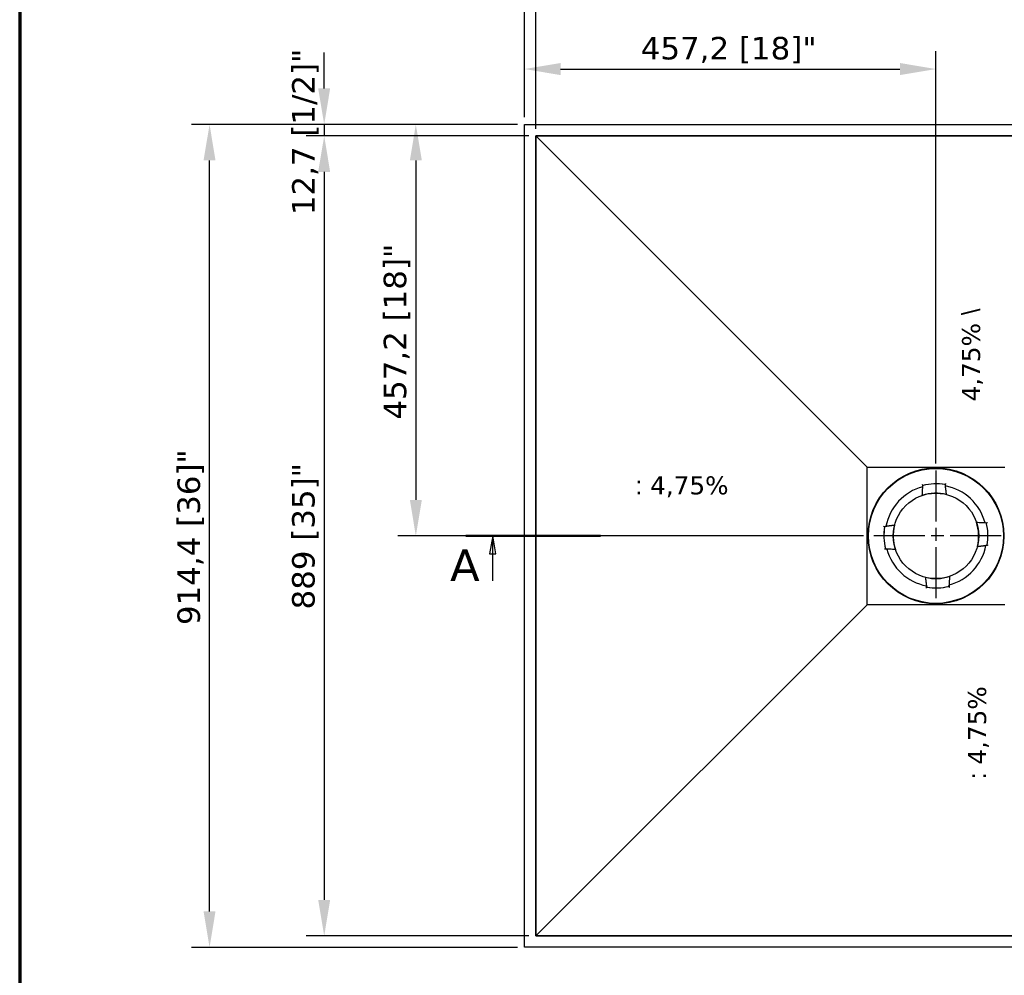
# Model space of a CAD drawing. Header units: millimetres. Extents: x -4572 to 4572, y -200 to 2910.
# Tile 5 of 14: x 200 to 1294, y 1197 to 2259. Entities that reach past the tile are written whole.
import ezdxf

# ---------------------------------------------------------------- set-up
doc = ezdxf.new("R2010")
doc.units = ezdxf.units.MM
doc.header["$LTSCALE"] = 10
doc.linetypes.add('CHAIN', pattern=[0.3543, 0.2362, -0.0295, 0.0591, -0.0295])
doc.layers.get('0').update_dxf_attribs({"lineweight": 25})
for name, color, linetype, lineweight in [('_Sichtbarkanten', 7, 'Continuous', 25), ('Bemaßung (ISO)', 7, 'Continuous', 25), ('Mittelpunktmarkierung (ISO)', 7, 'Continuous', 25), ('Rahmen (ISO)', 7, 'Continuous', 70), ('Schnittlinie (ISO)', 7, 'CHAIN', 25), ('Symbol (ISO)', 7, 'Continuous', 25)]:
    doc.layers.add(name, color=color, linetype=linetype, lineweight=lineweight)
doc.styles.add('Bezeichnungstext (DIN)', font='verdana.ttf')
doc.styles.add('Notiztext (ISO)', font='verdana.ttf')
doc.styles.add('Pfeiltext', font='verdana.ttf')
doc.dimstyles.new('wedi A-Kon_F&E', dxfattribs={"dimscale": 10, "dimtxt": 2.5, "dimasz": 4, "dimexe": 2, "dimexo": 0.8, "dimgap": 0.3, "dimtad": 1, "dimdec": 1, "dimrnd": 1e-08, "dimtxsty": 'Notiztext (ISO)', "dimcen": 0.09, "dimclrd": 7, "dimclre": 7, "dimclrt": 256, "dimadec": 0, "dimazin": 2, "dimtfac": 0.6, "dimtmove": 0, "dimatfit": 3, "dimfxl": 1, "dimtolj": 1, "dimlwd": -1, "dimlwe": -1, "dimarcsym": 0})

# ---------------------------------------------------------------- blocks, each defined once
blk = doc.blocks.new('Ränder wedi_Zeichnungsrahmen')
at = {"layer": 'Rahmen (ISO)'}
blk.add_line((20, 291), (20, 6), dxfattribs=at)
blk = doc.blocks.new('2DTransSchnitt0')
at = {"layer": 'Schnittlinie (ISO)', "linetype": 'Continuous', "lineweight": 50}
for p, q in [((69.56, 168.56), (84.56, 168.56)), ((159.82, 168.56), (174.82, 168.56))]:
    blk.add_line(p, q, dxfattribs=at)
at = {"layer": 'Schnittlinie (ISO)', "linetype": 'Continuous'}
for p, q in [((72.56, 168.56), (72.21, 166.56)), ((72.56, 166.56), (72.56, 168.56)), ((72.91, 166.56), (72.56, 168.56)), ((171.82, 168.56), (171.47, 166.56)), ((171.82, 166.56), (171.82, 168.56)), ((172.17, 166.56), (171.82, 168.56)), ((72.21, 166.56), (72.91, 166.56)), ((72.56, 163.56), (72.56, 166.56)), ((171.47, 166.56), (172.17, 166.56)), ((171.82, 163.56), (171.82, 166.56))]:
    blk.add_line(p, q, dxfattribs=at)
at = {"layer": 'Schnittlinie (ISO)', "linetype": 'Continuous', "flags": 128}
for points in [[(72.91, 166.56), (72.56, 168.56), (72.21, 166.56), (72.91, 166.56)], [(172.17, 166.56), (171.82, 168.56), (171.47, 166.56), (172.17, 166.56)]]:
    blk.add_lwpolyline(points, dxfattribs=at)
at = {"layer": 'Schnittlinie (ISO)'}
for points in [[(72.91, 166.56), (72.56, 168.56), (72.21, 166.56), (72.91, 166.56)], [(172.17, 166.56), (171.82, 168.56), (171.47, 166.56), (172.17, 166.56)]]:
    blk.add_solid(points, dxfattribs=at)
at = {"layer": 'Schnittlinie (ISO)', "char_height": 3.5, "attachment_point": 7, "style": 'Bezeichnungstext (DIN)'}
for insert in [(67.83, 163.56), (173.38, 163.56)]:
    blk.add_mtext('A', dxfattribs=dict(at, insert=insert))
blk = doc.blocks.new('*D28')
at = {"layer": 'Bemaßung (ISO)', "color": 7, "transparency": 16777216}
for p, q in [((753, 2142.8), (391, 2142.8)), ((411, 1268.4), (411, 2102.8)), ((753, 1228.4), (391, 1228.4))]:
    blk.add_line(p, q, dxfattribs=at)
for points in [[(404.3, 2102.8), (417.6, 2102.8), (411, 2142.8)], [(404.3, 1268.4), (417.6, 1268.4), (411, 1228.4)]]:
    blk.add_solid(points, dxfattribs=at)
at = {"layer": 'Defpoints', "color": 0, "transparency": 16777216}
for p in [(411, 2142.8), (761, 2142.8), (761, 1228.4)]:
    blk.add_point(p, dxfattribs=at)
at = {"layer": 'Bemaßung (ISO)', "transparency": 16777216, "insert": (375.3, 1586.6), "char_height": 25, "attachment_point": 1, "rotation": 90, "style": 'Notiztext (ISO)'}
blk.add_mtext('\\A1;914,4 [36]"', dxfattribs=at)
blk = doc.blocks.new('*D29')
at = {"layer": 'Bemaßung (ISO)', "color": 7, "transparency": 16777216}
for p, q in [((538.4, 2182.8), (538.4, 2222.8)), ((753, 2142.8), (518.4, 2142.8)), ((538.4, 2142.8), (538.4, 2130.1)), ((765.7, 2130.1), (518.4, 2130.1)), ((538.4, 2090.1), (538.4, 2050.1))]:
    blk.add_line(p, q, dxfattribs=at)
for points in [[(531.7, 2182.8), (545, 2182.8), (538.4, 2142.8)], [(531.7, 2090.1), (545, 2090.1), (538.4, 2130.1)]]:
    blk.add_solid(points, dxfattribs=at)
at = {"layer": 'Defpoints', "color": 0, "transparency": 16777216}
for p in [(761, 2142.8), (538.4, 2130.1), (773.7, 2130.1)]:
    blk.add_point(p, dxfattribs=at)
at = {"layer": 'Bemaßung (ISO)', "transparency": 16777216, "insert": (502.7, 2042), "char_height": 25, "attachment_point": 1, "rotation": 90, "style": 'Notiztext (ISO)'}
blk.add_mtext('\\A1;12,7 [1/2]"', dxfattribs=at)
blk = doc.blocks.new('*D30')
at = {"layer": 'Bemaßung (ISO)', "color": 7, "transparency": 16777216}
for p, q in [((765.7, 2130.1), (518.4, 2130.1)), ((538.4, 2090.1), (538.4, 1281.1)), ((765.7, 1241.1), (518.4, 1241.1))]:
    blk.add_line(p, q, dxfattribs=at)
for points in [[(531.7, 2090.1), (545, 2090.1), (538.4, 2130.1)], [(531.7, 1281.1), (545, 1281.1), (538.4, 1241.1)]]:
    blk.add_solid(points, dxfattribs=at)
at = {"layer": 'Defpoints', "color": 0, "transparency": 16777216}
for p in [(773.7, 2130.1), (538.4, 1241.1), (773.7, 1241.1)]:
    blk.add_point(p, dxfattribs=at)
at = {"layer": 'Bemaßung (ISO)', "transparency": 16777216, "insert": (502.7, 1603.9), "char_height": 25, "attachment_point": 1, "rotation": 90, "style": 'Notiztext (ISO)'}
blk.add_mtext('\\A1;889 [35]"', dxfattribs=at)
blk = doc.blocks.new('*D31')
at = {"layer": 'Bemaßung (ISO)', "color": 7, "transparency": 16777216}
for p, q in [((761, 2150.8), (761, 2428.9)), ((1675.4, 2150.8), (1675.4, 2428.9)), ((801, 2408.9), (1635.4, 2408.9))]:
    blk.add_line(p, q, dxfattribs=at)
for points in [[(801, 2415.6), (801, 2402.2), (761, 2408.9)], [(1635.4, 2415.6), (1635.4, 2402.2), (1675.4, 2408.9)]]:
    blk.add_solid(points, dxfattribs=at)
at = {"layer": 'Defpoints', "color": 0, "transparency": 16777216}
for p in [(1675.4, 2408.9), (761, 2142.8), (1675.4, 2142.8)]:
    blk.add_point(p, dxfattribs=at)
at = {"layer": 'Bemaßung (ISO)', "transparency": 16777216, "insert": (1119.1, 2444.6), "char_height": 25, "attachment_point": 1, "style": 'Notiztext (ISO)'}
blk.add_mtext('\\A1;914,4 [36]"', dxfattribs=at)
blk = doc.blocks.new('*D32')
at = {"layer": 'Bemaßung (ISO)', "color": 7, "transparency": 16777216}
for p, q in [((761, 2150.8), (761, 2327.7)), ((773.7, 2138.1), (773.7, 2327.7)), ((721, 2307.7), (485.9, 2307.7)), ((773.7, 2307.7), (761, 2307.7)), ((813.7, 2307.7), (853.7, 2307.7))]:
    blk.add_line(p, q, dxfattribs=at)
for points in [[(721, 2314.4), (721, 2301.1), (761, 2307.7)], [(813.7, 2314.4), (813.7, 2301.1), (773.7, 2307.7)]]:
    blk.add_solid(points, dxfattribs=at)
at = {"layer": 'Defpoints', "color": 0, "transparency": 16777216}
for p in [(773.7, 2307.7), (761, 2142.8), (773.7, 2130.1)]:
    blk.add_point(p, dxfattribs=at)
at = {"layer": 'Bemaßung (ISO)', "transparency": 16777216, "insert": (488.9, 2343.4), "char_height": 25, "attachment_point": 1, "style": 'Notiztext (ISO)'}
blk.add_mtext('\\A1;12,7 [1/2]"', dxfattribs=at)
blk = doc.blocks.new('*D33')
at = {"layer": 'Bemaßung (ISO)', "color": 7, "transparency": 16777216}
for p, q in [((773.7, 2138.1), (773.7, 2327.7)), ((1662.7, 2138.1), (1662.7, 2327.7)), ((1622.7, 2307.7), (813.7, 2307.7))]:
    blk.add_line(p, q, dxfattribs=at)
for points in [[(813.7, 2314.4), (813.7, 2301.1), (773.7, 2307.7)], [(1622.7, 2314.4), (1622.7, 2301.1), (1662.7, 2307.7)]]:
    blk.add_solid(points, dxfattribs=at)
at = {"layer": 'Defpoints', "color": 0, "transparency": 16777216}
for p in [(773.7, 2307.7), (773.7, 2130.1), (1662.7, 2130.1)]:
    blk.add_point(p, dxfattribs=at)
at = {"layer": 'Bemaßung (ISO)', "transparency": 16777216, "insert": (1136.4, 2343.4), "char_height": 25, "attachment_point": 1, "style": 'Notiztext (ISO)'}
blk.add_mtext('\\A1;889 [35]"', dxfattribs=at)
blk = doc.blocks.new('*D39')
at = {"layer": 'Bemaßung (ISO)', "color": 7, "transparency": 16777216}
for p, q in [((761, 2150.8), (761, 2224.4)), ((1218.2, 1766.1), (1218.2, 2224.4)), ((801, 2204.4), (1178.2, 2204.4))]:
    blk.add_line(p, q, dxfattribs=at)
for points in [[(801, 2211.1), (801, 2197.7), (761, 2204.4)], [(1178.2, 2211.1), (1178.2, 2197.7), (1218.2, 2204.4)]]:
    blk.add_solid(points, dxfattribs=at)
at = {"layer": 'Defpoints', "color": 0, "transparency": 16777216}
for p in [(1218.2, 2204.4), (761, 2142.8), (1218.2, 1758.1)]:
    blk.add_point(p, dxfattribs=at)
at = {"layer": 'Bemaßung (ISO)', "transparency": 16777216, "insert": (890.2, 2240.1), "char_height": 25, "attachment_point": 1, "style": 'Notiztext (ISO)'}
blk.add_mtext('\\A1;457,2 [18]"', dxfattribs=at)
blk = doc.blocks.new('*D40')
at = {"layer": 'Bemaßung (ISO)', "color": 7, "transparency": 16777216}
for p, q in [((753, 2142.8), (620.2, 2142.8)), ((640.2, 2102.8), (640.2, 1725.6)), ((1137.7, 1685.6), (620.2, 1685.6))]:
    blk.add_line(p, q, dxfattribs=at)
for points in [[(633.6, 2102.8), (646.9, 2102.8), (640.2, 2142.8)], [(633.6, 1725.6), (646.9, 1725.6), (640.2, 1685.6)]]:
    blk.add_solid(points, dxfattribs=at)
at = {"layer": 'Defpoints', "color": 0, "transparency": 16777216}
for p in [(761, 2142.8), (640.2, 1685.6), (1145.7, 1685.6)]:
    blk.add_point(p, dxfattribs=at)
at = {"layer": 'Bemaßung (ISO)', "transparency": 16777216, "insert": (604.5, 1814.9), "char_height": 25, "attachment_point": 1, "rotation": 90, "style": 'Notiztext (ISO)'}
blk.add_mtext('\\A1;457,2 [18]"', dxfattribs=at)

msp = doc.modelspace()

# ---------------------------------------------------------------- linework, layer by layer
at = {"layer": '_Sichtbarkanten'}
for p, q in [((760.96, 2142.85), (1675.36, 2142.85)), ((760.96, 1228.45), (760.96, 2142.85)), ((1662.66, 2130.15), (773.66, 2130.15)), ((773.66, 2130.15), (773.66, 1241.15)), ((773.69, 2130.12), (1662.63, 2130.12)), ((773.69, 1241.18), (773.69, 2130.12)), ((773.69, 2130.12), (1141.69, 1762.12)), ((1141.69, 1762.12), (1294.63, 1762.12)), ((1141.69, 1609.18), (1141.69, 1762.12)), ((1203.29, 1742.59), (1203.23, 1742.81)), ((1203.55, 1741.62), (1203.29, 1742.59)), ((1203.55, 1741.62), (1203.55, 1741.62)), ((1203.55, 1741.6), (1203.57, 1741.54)), ((1228.57, 1742.53), (1228.55, 1742.47)), ((1228.75, 1743.53), (1228.57, 1742.55)), ((1228.57, 1742.55), (1228.57, 1742.55)), ((1228.79, 1743.76), (1228.75, 1743.53)), ((1203.03, 1730.68), (1203.03, 1730.69)), ((1229.9, 1731.68), (1229.9, 1731.69)), ((1160.05, 1696.28), (1160.28, 1696.24)), ((1160.28, 1696.24), (1161.26, 1696.06)), ((1161.26, 1696.06), (1161.26, 1696.06)), ((1161.27, 1696.05), (1161.34, 1696.04)), ((1172.13, 1697.38), (1172.12, 1697.38)), ((1263.19, 1700.78), (1263.2, 1700.78)), ((1274.11, 1700.26), (1274.05, 1700.24)), ((1274.13, 1700.26), (1275.1, 1700.52)), ((1274.13, 1700.26), (1274.13, 1700.26)), ((1275.1, 1700.52), (1275.32, 1700.57)), ((1275.05, 1675.24), (1274.98, 1675.26)), ((1275.06, 1675.24), (1275.06, 1675.24)), ((1276.05, 1675.06), (1275.06, 1675.24)), ((1276.27, 1675.02), (1276.05, 1675.06)), ((1161.22, 1670.78), (1161, 1670.72)), ((1162.19, 1671.03), (1161.22, 1670.78)), ((1162.19, 1671.03), (1162.19, 1671.03)), ((1162.21, 1671.04), (1162.27, 1671.05)), ((1173.13, 1670.52), (1173.12, 1670.52)), ((1264.19, 1673.91), (1264.2, 1673.91)), ((1206.43, 1639.62), (1206.43, 1639.61)), ((1233.29, 1640.62), (1233.29, 1640.61)), ((1207.53, 1627.54), (1207.57, 1627.76)), ((1207.57, 1627.76), (1207.75, 1628.75)), ((1207.75, 1628.75), (1207.75, 1628.75)), ((1207.76, 1628.76), (1207.77, 1628.83)), ((1232.77, 1629.69), (1232.76, 1629.76)), ((1232.78, 1629.68), (1232.78, 1629.68)), ((1232.78, 1629.68), (1233.03, 1628.71)), ((1233.03, 1628.71), (1233.09, 1628.49)), ((773.69, 1241.18), (1141.69, 1609.18)), ((1294.63, 1609.18), (1141.69, 1609.18)), ((773.66, 1241.15), (1662.66, 1241.15)), ((1662.63, 1241.18), (773.69, 1241.18)), ((1675.36, 1228.45), (760.96, 1228.45))]:
    msp.add_line(p, q, dxfattribs=at)
for radius in [75.5, 74.98, 47.5]:
    msp.add_circle((1218.16, 1685.65), radius, dxfattribs=at)
for radius, start, end in [(56.5, 105.03579, 169.23418), (57.85, 79.63499, 104.63499), (57.84, 80.11426, 104.15571), (56.5, 15.03579, 79.23418), (47.51, 75.69979, 108.57018), (57.85, 169.63499, 194.63499), (47.51, 165.69979, 198.57018), (47.51, 345.69979, 18.57018), (57.85, 349.63499, 14.63499), (57.84, 350.11443, 14.15554), (57.84, 170.11443, 194.15554), (56.5, 285.03579, 349.23418), (56.5, 195.03579, 259.23418), (47.51, 255.69979, 288.57018), (57.85, 259.63499, 284.63499), (57.84, 260.11443, 284.15554)]:
    msp.add_arc((1218.16, 1685.65), radius, start, end, dxfattribs=at)
for centre, major_axis, start_param, end_param in [((1203.54, 1741.01), (0.026, 0.524), 4.7614689, 6.2676717), ((1228.62, 1741.95), (0.065, -0.521), 3.1571461, 4.6633099), ((1161.86, 1696.11), (0.521, 0.065), 3.1571669, 4.6633099), ((1273.52, 1700.27), (0.524, -0.026), 4.7614689, 6.2676616), ((1274.46, 1675.19), (0.521, 0.065), 0.0155746, 1.5217173), ((1162.8, 1671.03), (0.524, -0.026), 1.6198762, 3.1260566), ((1207.7, 1629.35), (0.065, -0.521), 0.0155742, 1.5217173), ((1232.78, 1630.29), (0.026, 0.524), 1.6198762, 3.1260689)]:
    msp.add_ellipse(centre, major_axis=major_axis, ratio=0.0050031, start_param=start_param, end_param=end_param, dxfattribs=at)
for points in [[(1203.03, 1730.69), (1203.08, 1731.66), (1203.18, 1733.73), (1203.35, 1737.16), (1203.48, 1739.7), (1203.54, 1741.04)], [(1263.2, 1700.78), (1264.18, 1700.73), (1266.24, 1700.63), (1269.67, 1700.46), (1272.22, 1700.33), (1273.55, 1700.26)], [(1173.12, 1670.52), (1172.15, 1670.57), (1170.08, 1670.67), (1166.65, 1670.84), (1164.11, 1670.97), (1162.77, 1671.03)], [(1233.29, 1640.61), (1233.24, 1639.63), (1233.14, 1637.57), (1232.97, 1634.14), (1232.84, 1631.59), (1232.78, 1630.26)]]:
    msp.add_open_spline(points, degree=3, dxfattribs=at)
for points, knots in [([(1203.55, 1741.6), (1203.55, 1741.6), (1203.55, 1741.6), (1203.56, 1741.61), (1203.57, 1741.61), (1203.61, 1741.62), (1203.64, 1741.63), (1203.73, 1741.65), (1203.78, 1741.67), (1203.86, 1741.69), (1203.89, 1741.7), (1203.95, 1741.71), (1203.99, 1741.72), (1204.02, 1741.73)], [-0.076634, -0.076634, -0.076634, -0.076634, -0.06673879, -0.06673879, -0.056338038, -0.056338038, -0.038045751, -0.038045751, -0.019786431, -0.019786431, -0.009644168, -0.009644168, -0.000001, -0.000001, -0.000001, -0.000001]), ([(1203.57, 1741.54), (1203.57, 1741.54), (1203.57, 1741.54), (1203.57, 1741.54), (1203.57, 1741.54), (1203.57, 1741.54)], [-0.0024546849, -0.0024546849, -0.0024546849, -0.0024546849, -0.0012389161, -0.0012389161, 0, 0, 0, 0]), ([(1203.57, 1741.54), (1203.57, 1741.54), (1203.57, 1741.53), (1203.59, 1741.53), (1203.59, 1741.52), (1203.63, 1741.5), (1203.66, 1741.48), (1203.75, 1741.41), (1203.8, 1741.37), (1203.92, 1741.28), (1203.99, 1741.23), (1204.07, 1741.17), (1204.07, 1741.17), (1204.07, 1741.17)], [0.000013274, 0.000013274, 0.000013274, 0.000013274, 0.008341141, 0.008341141, 0.017229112, 0.017229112, 0.036430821, 0.036430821, 0.059208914, 0.059208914, 0.085826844, 0.085826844, 0.086205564, 0.086205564, 0.086205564, 0.086205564]), ([(1228.08, 1742.07), (1228.08, 1742.07), (1228.08, 1742.07), (1228.15, 1742.13), (1228.22, 1742.19), (1228.33, 1742.29), (1228.38, 1742.33), (1228.46, 1742.4), (1228.49, 1742.43), (1228.53, 1742.45), (1228.54, 1742.46), (1228.55, 1742.47), (1228.55, 1742.47), (1228.55, 1742.47)], [-0.000381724, -0.000381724, -0.000381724, -0.000381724, 0, 0, 0.026828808, 0.026828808, 0.049787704, 0.049787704, 0.069141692, 0.069141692, 0.078100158, 0.078100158, 0.086492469, 0.086492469, 0.086492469, 0.086492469]), ([(1228.09, 1742.63), (1228.12, 1742.62), (1228.15, 1742.62), (1228.22, 1742.61), (1228.25, 1742.6), (1228.34, 1742.58), (1228.39, 1742.57), (1228.47, 1742.56), (1228.5, 1742.55), (1228.54, 1742.54), (1228.55, 1742.54), (1228.56, 1742.54), (1228.57, 1742.54), (1228.57, 1742.53)], [-0.076650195, -0.076650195, -0.076650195, -0.076650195, -0.066953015, -0.066953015, -0.056752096, -0.056752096, -0.038484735, -0.038484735, -0.020190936, -0.020190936, -0.009844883, -0.009844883, 0, 0, 0, 0]), ([(1228.55, 1742.47), (1228.55, 1742.47), (1228.55, 1742.47), (1228.55, 1742.47), (1228.55, 1742.47), (1228.55, 1742.47)], [-0.0025081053, -0.0025081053, -0.0025081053, -0.0025081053, -0.001265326, -0.001265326, -0.0000514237, -0.0000514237, -0.0000514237, -0.0000514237]), ([(1161.18, 1695.58), (1161.19, 1695.61), (1161.19, 1695.64), (1161.2, 1695.71), (1161.21, 1695.74), (1161.23, 1695.83), (1161.24, 1695.88), (1161.25, 1695.96), (1161.26, 1695.99), (1161.27, 1696.03), (1161.27, 1696.04), (1161.27, 1696.05), (1161.27, 1696.05), (1161.27, 1696.05)], [-0.075999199, -0.075999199, -0.075999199, -0.075999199, -0.066131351, -0.066131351, -0.055795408, -0.055795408, -0.037782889, -0.037782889, -0.01981545, -0.01981545, -0.009674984, -0.009674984, 0, 0, 0, 0]), ([(1161.34, 1696.04), (1161.34, 1696.04), (1161.34, 1696.04), (1161.34, 1696.04), (1161.34, 1696.04), (1161.34, 1696.04)], [-0.002286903, -0.002286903, -0.002286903, -0.002286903, -0.0011529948, -0.0011529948, -0.0000457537, -0.0000457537, -0.0000457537, -0.0000457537]), ([(1161.75, 1695.59), (1161.75, 1695.6), (1161.74, 1695.6), (1161.68, 1695.66), (1161.63, 1695.72), (1161.52, 1695.83), (1161.48, 1695.88), (1161.41, 1695.96), (1161.39, 1695.98), (1161.36, 1696.02), (1161.35, 1696.02), (1161.34, 1696.04), (1161.34, 1696.04), (1161.34, 1696.04)], [-0.000376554, -0.000376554, -0.000376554, -0.000376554, 0, 0, 0.025707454, 0.025707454, 0.048259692, 0.048259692, 0.067659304, 0.067659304, 0.076655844, 0.076655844, 0.085096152, 0.085096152, 0.085096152, 0.085096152]), ([(1274.05, 1700.24), (1274.05, 1700.24), (1274.05, 1700.24), (1274.04, 1700.23), (1274.03, 1700.22), (1274.01, 1700.18), (1273.99, 1700.15), (1273.92, 1700.07), (1273.88, 1700.02), (1273.79, 1699.9), (1273.74, 1699.84), (1273.68, 1699.77), (1273.68, 1699.77), (1273.68, 1699.77)], [0.000009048, 0.000009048, 0.000009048, 0.000009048, 0.008391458, 0.008391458, 0.017324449, 0.017324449, 0.036587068, 0.036587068, 0.05897971, 0.05897971, 0.08450589, 0.08450589, 0.08487978, 0.08487978, 0.08487978, 0.08487978]), ([(1274.05, 1700.24), (1274.05, 1700.24), (1274.05, 1700.24), (1274.05, 1700.24), (1274.05, 1700.24), (1274.05, 1700.24)], [-0.0022386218, -0.0022386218, -0.0022386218, -0.0022386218, -0.0011303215, -0.0011303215, 0, 0, 0, 0]), ([(1274.11, 1700.26), (1274.12, 1700.26), (1274.12, 1700.26), (1274.12, 1700.25), (1274.12, 1700.24), (1274.13, 1700.2), (1274.14, 1700.17), (1274.17, 1700.09), (1274.18, 1700.04), (1274.2, 1699.95), (1274.21, 1699.92), (1274.23, 1699.86), (1274.23, 1699.83), (1274.24, 1699.79)], [-0.076023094, -0.076023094, -0.076023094, -0.076023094, -0.066379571, -0.066379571, -0.056273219, -0.056273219, -0.038303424, -0.038303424, -0.020284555, -0.020284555, -0.009907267, -0.009907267, -0.000001, -0.000001, -0.000001, -0.000001]), ([(1274.58, 1675.7), (1274.58, 1675.7), (1274.58, 1675.7), (1274.64, 1675.64), (1274.7, 1675.58), (1274.8, 1675.47), (1274.84, 1675.42), (1274.91, 1675.34), (1274.94, 1675.31), (1274.96, 1675.28), (1274.97, 1675.27), (1274.98, 1675.26), (1274.98, 1675.26), (1274.98, 1675.26)], [-0.000376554, -0.000376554, -0.000376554, -0.000376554, 0, 0, 0.025707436, 0.025707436, 0.048259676, 0.048259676, 0.067659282, 0.067659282, 0.076655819, 0.076655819, 0.085096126, 0.085096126, 0.085096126, 0.085096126]), ([(1274.98, 1675.26), (1274.98, 1675.26), (1274.98, 1675.26), (1274.98, 1675.26), (1274.98, 1675.26), (1274.98, 1675.26)], [-0.0022869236, -0.0022869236, -0.0022869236, -0.0022869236, -0.0011529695, -0.0011529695, -0.0000457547, -0.0000457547, -0.0000457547, -0.0000457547]), ([(1275.14, 1675.72), (1275.13, 1675.69), (1275.13, 1675.65), (1275.12, 1675.59), (1275.11, 1675.56), (1275.1, 1675.47), (1275.09, 1675.42), (1275.07, 1675.34), (1275.06, 1675.3), (1275.05, 1675.27), (1275.05, 1675.26), (1275.05, 1675.25), (1275.05, 1675.24), (1275.05, 1675.24)], [-0.075999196, -0.075999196, -0.075999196, -0.075999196, -0.066127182, -0.066127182, -0.055786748, -0.055786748, -0.037774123, -0.037774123, -0.019807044, -0.019807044, -0.009670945, -0.009670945, 0, 0, 0, 0]), ([(1162.21, 1671.04), (1162.21, 1671.04), (1162.21, 1671.04), (1162.2, 1671.05), (1162.2, 1671.06), (1162.19, 1671.1), (1162.18, 1671.13), (1162.16, 1671.21), (1162.14, 1671.26), (1162.12, 1671.34), (1162.11, 1671.38), (1162.1, 1671.44), (1162.09, 1671.47), (1162.08, 1671.5)], [-0.076023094, -0.076023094, -0.076023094, -0.076023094, -0.066379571, -0.066379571, -0.056273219, -0.056273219, -0.038303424, -0.038303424, -0.020284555, -0.020284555, -0.009907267, -0.009907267, -0.000001, -0.000001, -0.000001, -0.000001]), ([(1162.27, 1671.05), (1162.27, 1671.06), (1162.28, 1671.06), (1162.28, 1671.07), (1162.29, 1671.08), (1162.31, 1671.11), (1162.34, 1671.15), (1162.4, 1671.23), (1162.44, 1671.28), (1162.53, 1671.39), (1162.59, 1671.46), (1162.64, 1671.53), (1162.64, 1671.53), (1162.64, 1671.53)], [0.000009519, 0.000009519, 0.000009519, 0.000009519, 0.008391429, 0.008391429, 0.017324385, 0.017324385, 0.036586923, 0.036586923, 0.058979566, 0.058979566, 0.084505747, 0.084505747, 0.084879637, 0.084879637, 0.084879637, 0.084879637]), ([(1162.27, 1671.05), (1162.27, 1671.05), (1162.27, 1671.05), (1162.27, 1671.05), (1162.27, 1671.05), (1162.27, 1671.05)], [-0.0022392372, -0.0022392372, -0.0022392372, -0.0022392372, -0.0011303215, -0.0011303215, 0, 0, 0, 0]), ([(1208.23, 1628.67), (1208.2, 1628.67), (1208.17, 1628.68), (1208.1, 1628.69), (1208.07, 1628.7), (1207.98, 1628.71), (1207.93, 1628.72), (1207.85, 1628.74), (1207.82, 1628.75), (1207.78, 1628.76), (1207.77, 1628.76), (1207.76, 1628.76), (1207.76, 1628.76), (1207.76, 1628.76)], [-0.07599917, -0.07599917, -0.07599917, -0.07599917, -0.066095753, -0.066095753, -0.055721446, -0.055721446, -0.037708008, -0.037708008, -0.019743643, -0.019743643, -0.009640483, -0.009640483, 0, 0, 0, 0]), ([(1208.21, 1629.23), (1208.21, 1629.23), (1208.21, 1629.23), (1208.15, 1629.17), (1208.09, 1629.11), (1207.98, 1629.01), (1207.93, 1628.97), (1207.85, 1628.9), (1207.82, 1628.87), (1207.79, 1628.85), (1207.79, 1628.84), (1207.77, 1628.83), (1207.77, 1628.83), (1207.77, 1628.83)], [-0.000376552, -0.000376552, -0.000376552, -0.000376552, 0, 0, 0.025707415, 0.025707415, 0.048259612, 0.048259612, 0.06765919, 0.06765919, 0.076655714, 0.076655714, 0.085096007, 0.085096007, 0.085096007, 0.085096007]), ([(1207.77, 1628.83), (1207.77, 1628.83), (1207.77, 1628.83), (1207.77, 1628.83), (1207.77, 1628.83), (1207.77, 1628.83)], [-0.0022869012, -0.0022869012, -0.0022869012, -0.0022869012, -0.0011530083, -0.0011530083, -0.0000457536, -0.0000457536, -0.0000457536, -0.0000457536]), ([(1232.75, 1629.76), (1232.75, 1629.76), (1232.75, 1629.76), (1232.74, 1629.77), (1232.73, 1629.78), (1232.7, 1629.8), (1232.66, 1629.82), (1232.58, 1629.89), (1232.53, 1629.93), (1232.42, 1630.02), (1232.35, 1630.07), (1232.28, 1630.13), (1232.28, 1630.13), (1232.28, 1630.13)], [0.000009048, 0.000009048, 0.000009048, 0.000009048, 0.008391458, 0.008391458, 0.017324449, 0.017324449, 0.036587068, 0.036587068, 0.05897971, 0.05897971, 0.084505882, 0.084505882, 0.084879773, 0.084879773, 0.084879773, 0.084879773]), ([(1232.77, 1629.69), (1232.77, 1629.69), (1232.77, 1629.69), (1232.76, 1629.69), (1232.75, 1629.69), (1232.71, 1629.67), (1232.68, 1629.67), (1232.6, 1629.64), (1232.55, 1629.63), (1232.47, 1629.61), (1232.43, 1629.6), (1232.37, 1629.58), (1232.34, 1629.57), (1232.31, 1629.57)], [-0.076023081, -0.076023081, -0.076023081, -0.076023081, -0.066351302, -0.066351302, -0.056214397, -0.056214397, -0.038242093, -0.038242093, -0.020223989, -0.020223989, -0.009878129, -0.009878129, -0.000001, -0.000001, -0.000001, -0.000001]), ([(1232.75, 1629.76), (1232.75, 1629.76), (1232.75, 1629.76), (1232.76, 1629.76), (1232.76, 1629.76), (1232.76, 1629.76)], [-0.0022386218, -0.0022386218, -0.0022386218, -0.0022386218, -0.0011303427, -0.0011303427, 0, 0, 0, 0])]:
    msp.add_open_spline(points, degree=3, knots=knots, dxfattribs=at)
for points in [[(1229.9, 1731.69), (1229.31, 1736.35), (1228.61, 1741.97)], [(1172.12, 1697.38), (1167.46, 1696.8), (1161.84, 1696.1)], [(1264.2, 1673.91), (1268.86, 1674.49), (1274.48, 1675.2)], [(1206.43, 1639.61), (1207.01, 1634.95), (1207.71, 1629.32)]]:
    msp.add_rational_spline(points, [1.21561557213, 1.13881668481, 1.05643602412], degree=2, dxfattribs=at)
at = {"layer": 'Mittelpunktmarkierung (ISO)', "linetype": 'CHAIN', "ltscale": 23.990969}
for p, q in [((1218.16, 1758.15), (1218.16, 1613.15)), ((1290.66, 1685.65), (1145.66, 1685.65))]:
    msp.add_line(p, q, dxfattribs=at)

# ---------------------------------------------------------------- block references
at = {"xscale": 10, "yscale": 10, "zscale": 10}
msp.add_blockref('Ränder wedi_Zeichnungsrahmen', (0, 0), dxfattribs=at)
at = {"layer": 'Schnittlinie (ISO)', "xscale": 10, "yscale": 10, "zscale": 10}
msp.add_blockref('2DTransSchnitt0', (0, 0), dxfattribs=at)

# ---------------------------------------------------------------- texts
at = {"layer": 'Symbol (ISO)', "char_height": 20, "attachment_point": 1, "rotation": 90, "style": 'Pfeiltext'}
for s, insert, width in [('\\fVerdana|b0|i0;\\H20.0000;4,75% \\fAIGDT|b0|i0;\\H20.0000;\\\\', (1247.19, 1835.04), 173.3322), ('\\fAIGDT|b0|i0;\\H20.0000;:\\fVerdana|b0|i0;\\H20.0000; 4,75%', (1253.93, 1415.28), 140.0704)]:
    msp.add_mtext(s, dxfattribs=dict(at, insert=insert, width=width))
at = {"layer": 'Symbol (ISO)', "insert": (884.42, 1751.78), "char_height": 20, "width": 174.8447, "attachment_point": 1, "style": 'Pfeiltext'}
msp.add_mtext('\\fAIGDT|b0|i0;\\H20.0000;:\\fVerdana|b0|i0;\\H20.0000; 4,75%', dxfattribs=at)

# ---------------------------------------------------------------- dimensions: what is measured, and where the dimension line sits
at = {"layer": 'Bemaßung (ISO)', "color": 7}
for base, p1, p2, angle, override, picture, middle in [((1675.36, 2408.91), (760.96, 2142.85), (1675.36, 2142.85), 180, {"dimgap": 0.3, "dimdec": 1, "dimtol": 0, "dimlim": 0, "dimtp": 0, "dimtm": 0, "dimtdec": 2, "dimtofl": 0, "dimatfit": 1}, '*D31', (1218.16, 2408.91)), ((773.66, 2307.74), (1662.66, 2130.15), (773.66, 2130.15), 180, {"dimgap": 0.3, "dimdec": 1, "dimtol": 0, "dimlim": 0, "dimtp": 0, "dimtm": 0, "dimtdec": 2, "dimtofl": 0, "dimatfit": 1}, '*D33', (1218.16, 2307.74)), ((1218.16, 2204.4), (760.96, 2142.85), (1218.16, 1758.15), 180, {"dimgap": 0.3, "dimdec": 1, "dimtol": 0, "dimlim": 0, "dimtp": 0, "dimtm": 0, "dimtdec": 2, "dimtofl": 0, "dimatfit": 1}, '*D39', (989.56, 2204.4)), ((538.37, 2130.15), (760.96, 2142.85), (773.66, 2130.15), 270, {"dimgap": 0.3, "dimdec": 1, "dimtol": 0, "dimlim": 0, "dimtp": 0, "dimtm": 0, "dimtdec": 2, "dimtofl": 1, "dimatfit": 1}, '*D29', (538.37, 2136.5)), ((410.96, 2142.85), (760.96, 1228.45), (760.96, 2142.85), 90, {"dimgap": 0.3, "dimdec": 1, "dimtol": 0, "dimlim": 0, "dimtp": 0, "dimtm": 0, "dimtdec": 2, "dimtofl": 0, "dimatfit": 1}, '*D28', (410.96, 1685.65)), ((640.23, 1685.65), (760.96, 2142.85), (1145.66, 1685.65), 270, {"dimgap": 0.3, "dimdec": 1, "dimtol": 0, "dimlim": 0, "dimtp": 0, "dimtm": 0, "dimtdec": 2, "dimtofl": 0, "dimatfit": 1}, '*D40', (640.23, 1914.25)), ((538.37, 1241.15), (773.66, 2130.15), (773.66, 1241.15), 90, {"dimgap": 0.3, "dimdec": 1, "dimtol": 0, "dimlim": 0, "dimtp": 0, "dimtm": 0, "dimtdec": 2, "dimtofl": 0, "dimatfit": 1}, '*D30', (538.37, 1685.65))]:
    dim = msp.add_linear_dim(base=base, p1=p1, p2=p2, angle=angle, text='<>"', dimstyle='wedi A-Kon_F&E', override=override, dxfattribs=at)
    dim.commit()
    dim.dimension.update_dxf_attribs({"geometry": picture, "text_midpoint": middle, "dimtype": 160})
dim = msp.add_linear_dim(base=(773.69, 2307.74), p1=(760.96, 2142.85), p2=(773.69, 2130.12), text='<>"', dimstyle='wedi A-Kon_F&E', override={"dimgap": 0.3, "dimdec": 1, "dimtol": 0, "dimlim": 0, "dimtp": 0, "dimtm": 0, "dimtdec": 2, "dimtofl": 1, "dimatfit": 1}, dxfattribs=at)
dim.commit()
dim.dimension.update_dxf_attribs({"geometry": '*D32', "text_midpoint": (583.44, 2307.74), "dimtype": 160})

doc.saveas('drawing.dxf')
